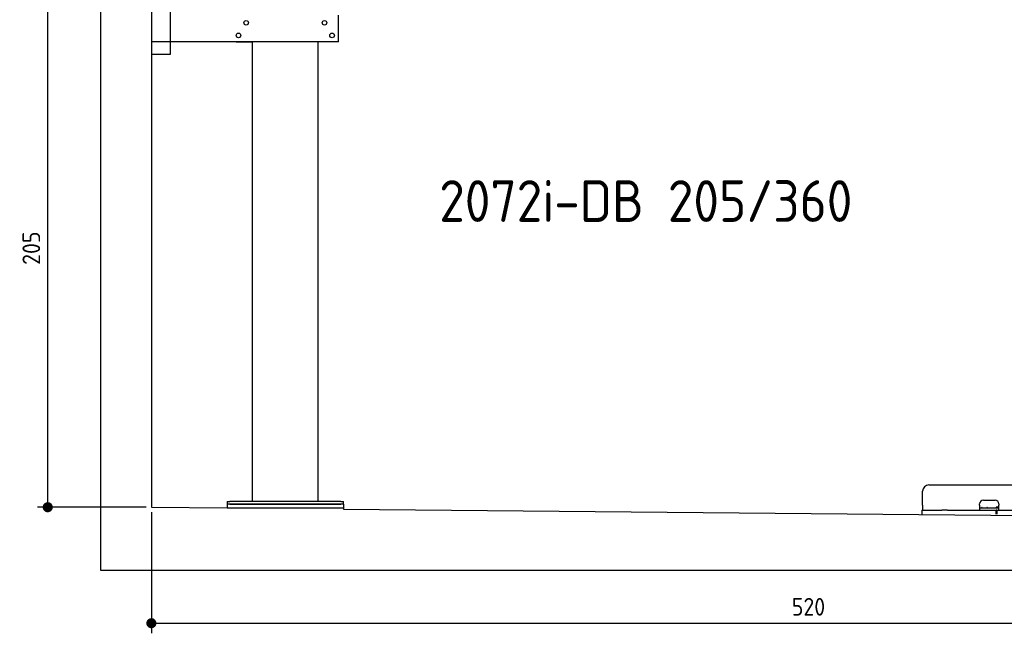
# Model space of a CAD drawing. Header units: millimetres. Extents: x 552 to 7231, y 5567 to 12236.
# Tile 1 of 4: x 552 to 4448, y 5567 to 7995. Entities that reach past the tile are written whole.
import ezdxf

# ---------------------------------------------------------------- set-up
doc = ezdxf.new("R2010")
doc.units = ezdxf.units.MM
doc.layers.get('0').update_dxf_attribs({"lineweight": 25})
doc.layers.add('4', color=3, linetype='Continuous', lineweight=25)
doc.styles.get("Standard").update_dxf_attribs({"font": 'ISOCP.SHX'})
doc.styles.add('STANDARD-1', font='arial.ttf')
doc.dimstyles.new('GEN-ISO$0', dxfattribs={"dimscale": 20, "dimtxt": 3.5, "dimasz": 2, "dimexe": 2, "dimexo": 1, "dimgap": 1.5, "dimtad": 1, "dimdec": 1, "dimlfac": 0.1, "dimdsep": 46, "dimtxsty": 'Standard', "dimblk": 'PUNKT', "dimcen": 2, "dimclrd": 256, "dimclre": 256, "dimclrt": 2, "dimadec": 0, "dimazin": 0, "dimtp": 0.1, "dimtm": 0.1, "dimtfac": 0.71, "dimtdec": 1, "dimtmove": 2, "dimatfit": 3, "dimldrblk": 'PUNKT', "dimfxl": 1, "dimtolj": 1, "dimarcsym": 0})

# ---------------------------------------------------------------- blocks, each defined once
blk = doc.blocks.new('PUNKT')
at = {"layer": '4', "color": 0, "linetype": 'ByBlock'}
blk.add_line((-0.5, 0), (-1, 0), dxfattribs=at)
at = {"layer": '4', "color": 0, "linetype": 'ByBlock', "const_width": 0.5}
blk.add_lwpolyline([(-0.25, 0, 1), (0.25, 0, 1)], format="xyb", close=True, dxfattribs=at)
blk = doc.blocks.new('*D6')
at = {"layer": '4', "lineweight": -2, "transparency": 16777216}
for p, q in [((2061.8, 8115.9), (622.8, 8115.9)), ((662.8, 6105.9), (662.8, 8075.9)), ((1052.8, 6065.9), (622.8, 6065.9))]:
    blk.add_line(p, q, dxfattribs=at)
at = {"layer": 'Defpoints', "color": 0, "transparency": 16777216}
for p in [(662.8, 8115.9), (2081.8, 8115.9), (1072.8, 6065.9)]:
    blk.add_point(p, dxfattribs=at)
at = {"layer": '4', "lineweight": -2, "transparency": 16777216, "xscale": 40, "yscale": 40, "zscale": 40}
for p, rotation in [((662.8, 8115.9), 90), ((662.8, 6065.9), 270)]:
    blk.add_blockref('PUNKT', p, dxfattribs=dict(at, rotation=rotation))
at = {"layer": '4', "color": 2, "transparency": 16777216, "insert": (597.8, 7090.9), "char_height": 70, "attachment_point": 5, "rotation": 90}
blk.add_mtext('\\A1;205', dxfattribs=at)
blk = doc.blocks.new('*D12')
at = {"layer": '4', "lineweight": -2, "transparency": 16777216}
for p, q in [((1072.8, 6045.9), (1072.8, 5566.8)), ((6272.8, 5995.9), (6272.8, 5566.8)), ((1112.8, 5606.8), (6232.8, 5606.8))]:
    blk.add_line(p, q, dxfattribs=at)
at = {"layer": 'Defpoints', "color": 0, "transparency": 16777216}
for p in [(1072.8, 6065.9), (6272.8, 6015.9), (6272.8, 5606.8)]:
    blk.add_point(p, dxfattribs=at)
at = {"layer": '4', "lineweight": -2, "transparency": 16777216, "xscale": 40, "yscale": 40, "zscale": 40, "rotation": 180}
blk.add_blockref('PUNKT', (1072.8, 5606.8), dxfattribs=at)
at = {"layer": '4', "lineweight": -2, "transparency": 16777216, "xscale": 40, "yscale": 40, "zscale": 40}
blk.add_blockref('PUNKT', (6272.8, 5606.8), dxfattribs=at)
at = {"layer": '4', "color": 2, "transparency": 16777216, "insert": (3672.8, 5671.8), "char_height": 70, "attachment_point": 5}
blk.add_mtext('\\A1;520', dxfattribs=at)

msp = doc.modelspace()

# ---------------------------------------------------------------- linework, layer by layer
for p, q in [((872.77, 5815.9), (872.77, 11915.9)), ((1072.77, 11715.9), (1072.77, 6065.9)), ((1147.77, 8063.02), (1147.77, 7858.02)), ((1812.77, 7908.02), (1812.77, 8013.02)), ((1812.77, 7908.02), (1072.77, 7908.02)), ((1407.77, 7908.02), (1470.77, 7908.02)), ((1472.77, 6088.02), (1472.77, 7908.02)), ((1732.77, 6088.02), (1732.77, 7908.02)), ((1797.77, 7908.02), (1734.77, 7908.02)), ((1147.77, 7858.02), (1072.77, 7858.02)), ((4124.05, 6073.98), (4124.05, 6128.98)), ((4149.05, 6153.98), (4689.05, 6153.98)), ((1372.77, 6088.02), (1372.77, 6078.02)), ((1372.77, 6088.02), (1382.77, 6088.02)), ((1372.77, 6078.02), (1372.77, 6063.02)), ((1832.77, 6078.02), (1372.77, 6078.02)), ((1822.77, 6088.02), (1382.77, 6088.02)), ((1382.77, 6078.02), (1822.77, 6078.02)), ((1822.77, 6088.02), (1832.77, 6088.02)), ((1832.77, 6078.02), (1832.77, 6088.02)), ((1832.77, 6078.02), (1832.77, 6063.02)), ((4350.05, 6073.98), (4350.05, 6078.98)), ((4365.05, 6093.98), (4411.05, 6093.98)), ((4426.05, 6078.98), (4426.05, 6073.98)), ((1072.77, 6065.9), (1372.77, 6063.02)), ((1372.77, 6063.02), (1832.77, 6063.02)), ((1832.77, 6063.02), (1832.77, 6058.59)), ((1832.77, 6058.59), (4717.77, 6030.85)), ((4121.55, 6053.98), (4131.55, 6053.98)), ((4121.55, 6053.98), (4121.55, 6038.98)), ((4124.05, 6073.98), (4124.05, 6053.98)), ((4131.55, 6053.98), (4178, 6053.98)), ((4178, 6053.98), (4187.59, 6053.98)), ((4187.59, 6053.98), (4200.65, 6053.98)), ((4222.44, 6053.98), (4200.65, 6053.98)), ((4222.44, 6053.98), (4235.5, 6053.98)), ((4235.5, 6053.98), (4245.09, 6053.98)), ((4245.09, 6053.98), (4405.55, 6053.98)), ((4350.05, 6073.98), (4350.05, 6053.98)), ((4352.05, 6063.98), (4350.05, 6063.98)), ((4352.05, 6063.98), (4424.05, 6063.98)), ((4405.55, 6053.98), (4415.55, 6053.98)), ((4417.55, 6053.98), (4415.55, 6053.98)), ((4415.55, 6038.98), (4415.55, 6053.98)), ((4416.05, 6065.98), (4417.05, 6065.98)), ((4426.05, 6065.98), (4417.05, 6065.98)), ((4417.55, 6053.98), (4427.55, 6053.98)), ((4417.55, 6053.98), (4417.55, 6038.98)), ((4423.05, 6065.98), (4423.05, 6064.98)), ((4423.05, 6063.98), (4423.05, 6064.98)), ((4426.05, 6063.98), (4424.05, 6063.98)), ((4426.05, 6053.98), (4426.05, 6073.98)), ((4427.55, 6053.98), (4633, 6053.98)), ((6472.77, 5815.9), (872.77, 5815.9))]:
    msp.add_line(p, q)
for centre in [(1447.77, 7983.02), (1757.77, 7983.02), (1417.77, 7933.02), (1787.77, 7933.02)]:
    msp.add_circle(centre, 9)
for centre, radius, start, end in [((4149.05, 6128.98), 25, 90, 180), ((4365.05, 6078.98), 15, 90, 180), ((4411.05, 6078.98), 15, 0, 90), ((4357.31, 6064.98), 1, 270, 330), ((4359.05, 6063.98), 1, 0, 150), ((4379.05, 6063.98), 1, 30, 180), ((4380.78, 6064.98), 1, 210, 270), ((4414.05, 6064.98), 1, 270, 0), ((4416.05, 6064.98), 1, 90, 180)]:
    msp.add_arc(centre, radius, start, end)

# ---------------------------------------------------------------- texts
at = {"insert": (2211.72, 7360.01), "char_height": 165, "width": 2051.959, "attachment_point": 1, "style": 'STANDARD-1'}
msp.add_mtext('\\pt330;{\\Fisocp2|c0;2072i-DB 205/360}', dxfattribs=at)

# ---------------------------------------------------------------- dimensions: what is measured, and where the dimension line sits
at = {"layer": '4'}
dim = msp.add_linear_dim(base=(662.77, 8115.9), p1=(1072.77, 6065.9), p2=(2081.84, 8115.9), angle=90, dimstyle='GEN-ISO$0', dxfattribs=at)
dim.commit()
dim.dimension.update_dxf_attribs({"geometry": '*D6', "text_midpoint": (597.77, 7090.9)})
dim = msp.add_linear_dim(base=(6272.78, 5606.81), p1=(1072.77, 6065.9), p2=(6272.78, 6015.9), dimstyle='GEN-ISO$0', dxfattribs=at)
dim.commit()
dim.dimension.update_dxf_attribs({"geometry": '*D12', "text_midpoint": (3672.78, 5671.81)})

doc.saveas('drawing.dxf')
